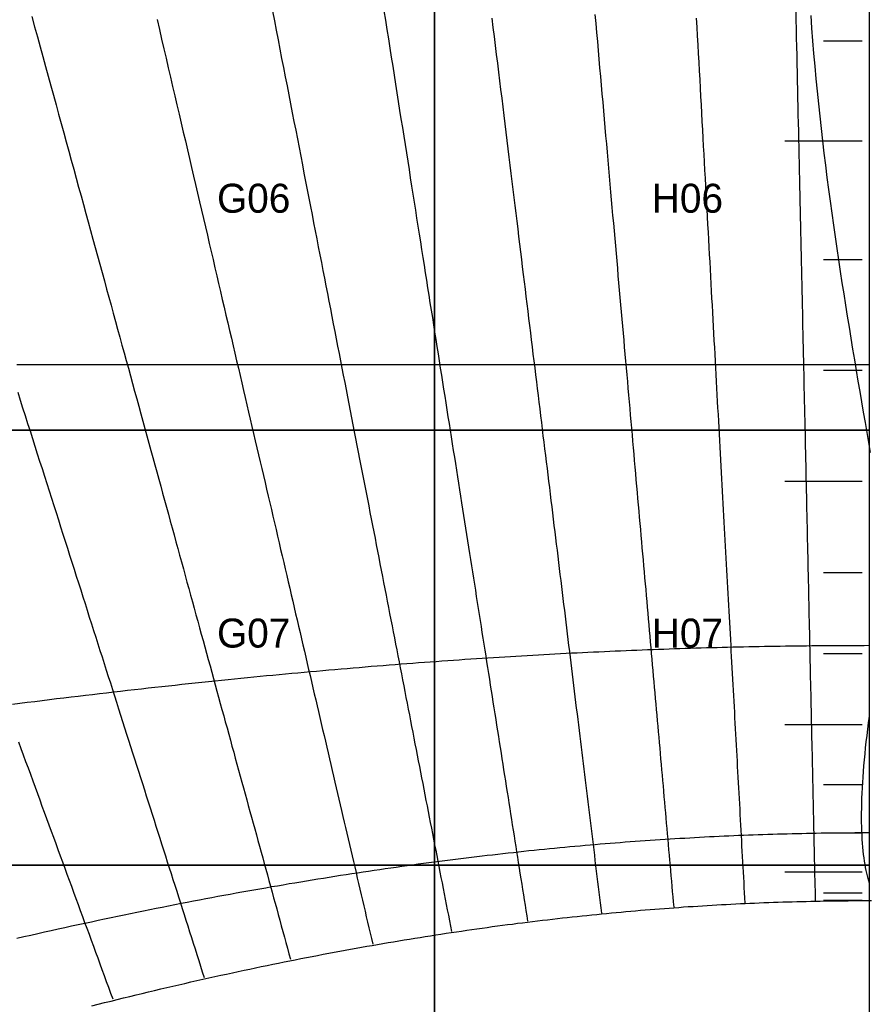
# Model space of a CAD drawing. Header units: millimetres. Extents: x -7250 to 7250, y -7250 to 7250.
# Tile 5 of 15: x -1759 to 0, y 612 to 2650. Entities that reach past the tile are written whole.
import ezdxf

# ---------------------------------------------------------------- set-up
doc = ezdxf.new("R2010")
doc.units = ezdxf.units.MM
for name, color, linetype in [('CUT', 1, 'Continuous'), ('DECL', 30, 'Continuous'), ('HOUR', 7, 'Continuous'), ('HOUR15', 9, 'Continuous'), ('HOUR30', 8, 'Continuous'), ('ID', 3, 'Continuous'), ('NOON', 6, 'Continuous'), ('TICKS', 2, 'Continuous')]:
    doc.layers.add(name, color=color, linetype=linetype)

msp = doc.modelspace()

# ---------------------------------------------------------------- linework, layer by layer
at = {"layer": 'CUT'}
for points in [[(-1800, 2700), (-900, 2700), (-900, 1800), (-1800, 1800), (-1800, 2700)], [(-900, 2700), (0, 2700), (0, 1800), (-900, 1800), (-900, 2700)], [(-1800, 1800), (-900, 1800), (-900, 900), (-1800, 900), (-1800, 1800)], [(-900, 1800), (0, 1800), (0, 900), (-900, 900), (-900, 1800)], [(-1800, 900), (-900, 900), (-900, 0), (-1800, 0), (-1800, 900)], [(-900, 900), (0, 900), (0, 570), (-20, 570), (-20, 0), (-900, 0), (-900, 900)]]:
    msp.add_lwpolyline(points, close=True, dxfattribs=at)
for radius in [7250, 6350]:
    msp.add_circle((0, 0), radius, dxfattribs=at)
at = {"layer": 'DECL'}
for points in [[(-1764.7, 1935.9), (-1747.7, 1935.9), (-1730.9, 1935.9), (-1714.1, 1935.9), (-1697.5, 1935.9), (-1680.9, 1935.9), (-1664.4, 1935.9), (-1648, 1935.9), (-1631.7, 1935.9), (-1615.4, 1935.9), (-1599.3, 1935.9), (-1583.2, 1935.9), (-1567.2, 1935.9), (-1551.3, 1935.9), (-1535.5, 1935.9), (-1519.7, 1935.9), (-1504, 1935.9), (-1488.4, 1935.9), (-1472.9, 1935.9), (-1457.4, 1935.9), (-1442, 1935.9), (-1426.7, 1935.9), (-1411.4, 1935.9), (-1396.2, 1935.9), (-1381.1, 1935.9), (-1366.1, 1935.9), (-1351.1, 1935.9), (-1336.1, 1935.9), (-1321.3, 1935.9), (-1306.5, 1935.9), (-1291.7, 1935.9), (-1277, 1935.9), (-1262.4, 1935.9), (-1247.8, 1935.9), (-1233.3, 1935.9), (-1218.9, 1935.9), (-1204.5, 1935.9), (-1190.1, 1935.9), (-1175.9, 1935.9), (-1161.6, 1935.9), (-1147.4, 1935.9), (-1133.3, 1935.9), (-1119.2, 1935.9), (-1105.2, 1935.9), (-1091.2, 1935.9), (-1077.3, 1935.9), (-1063.4, 1935.9), (-1049.5, 1935.9), (-1035.7, 1935.9), (-1022, 1935.9), (-1008.3, 1935.9), (-994.6, 1935.9), (-981, 1935.9), (-967.4, 1935.9), (-953.9, 1935.9), (-940.4, 1935.9), (-926.9, 1935.9), (-913.5, 1935.9), (-900.1, 1935.9), (-886.7, 1935.9), (-873.4, 1935.9), (-860.2, 1935.9), (-846.9, 1935.9), (-833.7, 1935.9), (-820.6, 1935.9), (-807.4, 1935.9), (-794.3, 1935.9), (-781.3, 1935.9), (-768.2, 1935.9), (-755.2, 1935.9), (-742.3, 1935.9), (-729.3, 1935.9), (-716.4, 1935.9), (-703.5, 1935.9), (-690.7, 1935.9), (-677.9, 1935.9), (-665.1, 1935.9), (-652.3, 1935.9), (-639.6, 1935.9), (-626.8, 1935.9), (-614.1, 1935.9), (-601.5, 1935.9), (-588.8, 1935.9), (-576.2, 1935.9), (-563.6, 1935.9), (-551, 1935.9), (-538.5, 1935.9), (-525.9, 1935.9), (-513.4, 1935.9), (-500.9, 1935.9), (-488.5, 1935.9), (-476, 1935.9), (-463.6, 1935.9), (-451.2, 1935.9), (-438.8, 1935.9), (-426.4, 1935.9), (-414, 1935.9), (-401.7, 1935.9), (-389.3, 1935.9), (-377, 1935.9), (-364.7, 1935.9), (-352.4, 1935.9), (-340.1, 1935.9), (-327.9, 1935.9), (-315.6, 1935.9), (-303.4, 1935.9), (-291.2, 1935.9), (-279, 1935.9), (-266.7, 1935.9), (-254.6, 1935.9), (-242.4, 1935.9), (-230.2, 1935.9), (-218, 1935.9), (-205.9, 1935.9), (-193.7, 1935.9), (-181.6, 1935.9), (-169.4, 1935.9), (-157.3, 1935.9), (-145.2, 1935.9), (-133.1, 1935.9), (-121, 1935.9), (-108.8, 1935.9), (-96.7, 1935.9), (-84.6, 1935.9), (-72.5, 1935.9), (-60.4, 1935.9), (-48.4, 1935.9), (-36.3, 1935.9), (-24.2, 1935.9), (-12.1, 1935.9), (0, 1935.9)], [(-1773.6, 1232.9), (-1758.1, 1234.9), (-1742.7, 1236.8), (-1727.4, 1238.7), (-1712.2, 1240.6), (-1697, 1242.5), (-1682, 1244.3), (-1667, 1246.1), (-1652.1, 1247.9), (-1637.2, 1249.7), (-1622.4, 1251.5), (-1607.7, 1253.2), (-1593.1, 1254.9), (-1578.5, 1256.6), (-1564, 1258.3), (-1549.6, 1259.9), (-1535.3, 1261.6), (-1521, 1263.2), (-1506.7, 1264.8), (-1492.6, 1266.4), (-1478.5, 1268), (-1464.4, 1269.5), (-1450.4, 1271), (-1436.5, 1272.5), (-1422.7, 1274), (-1408.9, 1275.5), (-1395.1, 1277), (-1381.4, 1278.4), (-1367.8, 1279.8), (-1354.2, 1281.2), (-1340.7, 1282.6), (-1327.2, 1284), (-1313.8, 1285.3), (-1300.5, 1286.7), (-1287.2, 1288), (-1273.9, 1289.3), (-1260.7, 1290.6), (-1247.5, 1291.9), (-1234.4, 1293.1), (-1221.4, 1294.4), (-1208.3, 1295.6), (-1195.4, 1296.8), (-1182.5, 1298), (-1169.6, 1299.2), (-1156.8, 1300.3), (-1144, 1301.5), (-1131.2, 1302.6), (-1118.5, 1303.7), (-1105.9, 1304.8), (-1093.3, 1305.9), (-1080.7, 1307), (-1068.1, 1308.1), (-1055.6, 1309.1), (-1043.2, 1310.2), (-1030.8, 1311.2), (-1018.4, 1312.2), (-1006.1, 1313.2), (-993.7, 1314.2), (-981.5, 1315.1), (-969.2, 1316.1), (-957, 1317), (-944.9, 1317.9), (-932.8, 1318.8), (-920.7, 1319.7), (-908.6, 1320.6), (-896.6, 1321.5), (-884.6, 1322.4), (-872.6, 1323.2), (-860.7, 1324), (-848.8, 1324.9), (-836.9, 1325.7), (-825, 1326.5), (-813.2, 1327.3), (-801.4, 1328), (-789.7, 1328.8), (-778, 1329.5), (-766.2, 1330.3), (-754.6, 1331), (-742.9, 1331.7), (-731.3, 1332.4), (-719.7, 1333.1), (-708.1, 1333.8), (-696.6, 1334.5), (-685, 1335.1), (-673.5, 1335.7), (-662, 1336.4), (-650.6, 1337), (-639.1, 1337.6), (-627.7, 1338.2), (-616.3, 1338.8), (-605, 1339.4), (-593.6, 1339.9), (-582.3, 1340.5), (-571, 1341), (-559.7, 1341.5), (-548.4, 1342.1), (-537.1, 1342.6), (-525.9, 1343.1), (-514.7, 1343.5), (-503.5, 1344), (-492.3, 1344.5), (-481.1, 1344.9), (-469.9, 1345.4), (-458.8, 1345.8), (-447.7, 1346.2), (-436.6, 1346.6), (-425.5, 1347), (-414.4, 1347.4), (-403.3, 1347.8), (-392.3, 1348.2), (-381.2, 1348.5), (-370.2, 1348.9), (-359.2, 1349.2), (-348.2, 1349.5), (-337.2, 1349.9), (-326.2, 1350.2), (-315.2, 1350.5), (-304.3, 1350.8), (-293.3, 1351), (-282.4, 1351.3), (-271.4, 1351.5), (-260.5, 1351.8), (-249.6, 1352), (-238.7, 1352.2), (-227.8, 1352.5), (-216.9, 1352.7), (-206, 1352.9), (-195.1, 1353), (-184.2, 1353.2), (-173.4, 1353.4), (-162.5, 1353.5), (-151.7, 1353.7), (-140.8, 1353.8), (-129.9, 1353.9), (-119.1, 1354.1), (-108.3, 1354.2), (-97.4, 1354.3), (-86.6, 1354.3), (-75.8, 1354.4), (-64.9, 1354.5), (-54.1, 1354.5), (-43.3, 1354.6), (-32.5, 1354.6), (-21.6, 1354.6), (-10.8, 1354.6), (0, 1354.7)], [(-1764.2, 748.6), (-1749.8, 751.8), (-1735.5, 755.1), (-1721.3, 758.3), (-1707.1, 761.5), (-1693.1, 764.6), (-1679, 767.7), (-1665.1, 770.8), (-1651.2, 773.8), (-1637.4, 776.8), (-1623.6, 779.8), (-1609.9, 782.7), (-1596.3, 785.6), (-1582.7, 788.5), (-1569.2, 791.4), (-1555.8, 794.2), (-1542.4, 797), (-1529.1, 799.7), (-1515.8, 802.4), (-1502.6, 805.1), (-1489.4, 807.8), (-1476.3, 810.4), (-1463.3, 813), (-1450.3, 815.6), (-1437.3, 818.1), (-1424.5, 820.7), (-1411.6, 823.1), (-1398.9, 825.6), (-1386.1, 828), (-1373.4, 830.4), (-1360.8, 832.8), (-1348.2, 835.2), (-1335.7, 837.5), (-1323.2, 839.8), (-1310.8, 842.1), (-1298.4, 844.3), (-1286, 846.5), (-1273.7, 848.7), (-1261.5, 850.9), (-1249.3, 853), (-1237.1, 855.2), (-1225, 857.2), (-1212.9, 859.3), (-1200.8, 861.4), (-1188.8, 863.4), (-1176.9, 865.4), (-1165, 867.3), (-1153.1, 869.3), (-1141.2, 871.2), (-1129.4, 873.1), (-1117.7, 875), (-1105.9, 876.9), (-1094.2, 878.7), (-1082.6, 880.5), (-1071, 882.3), (-1059.4, 884.1), (-1047.8, 885.8), (-1036.3, 887.5), (-1024.8, 889.2), (-1013.4, 890.9), (-1002, 892.6), (-990.6, 894.2), (-979.2, 895.8), (-967.9, 897.4), (-956.6, 899), (-945.4, 900.5), (-934.1, 902.1), (-922.9, 903.6), (-911.8, 905.1), (-900.6, 906.5), (-889.5, 908), (-878.4, 909.4), (-867.4, 910.8), (-856.3, 912.2), (-845.3, 913.6), (-834.4, 914.9), (-823.4, 916.3), (-812.5, 917.6), (-801.6, 918.9), (-790.7, 920.1), (-779.8, 921.4), (-769, 922.6), (-758.2, 923.9), (-747.4, 925.1), (-736.7, 926.2), (-725.9, 927.4), (-715.2, 928.5), (-704.5, 929.7), (-693.9, 930.8), (-683.2, 931.9), (-672.6, 932.9), (-662, 934), (-651.4, 935), (-640.8, 936), (-630.3, 937), (-619.7, 938), (-609.2, 939), (-598.7, 939.9), (-588.2, 940.9), (-577.8, 941.8), (-567.3, 942.7), (-556.9, 943.6), (-546.5, 944.4), (-536.1, 945.3), (-525.7, 946.1), (-515.4, 946.9), (-505, 947.7), (-494.7, 948.5), (-484.4, 949.2), (-474.1, 950), (-463.8, 950.7), (-453.5, 951.4), (-443.2, 952.1), (-433, 952.8), (-422.7, 953.5), (-412.5, 954.1), (-402.3, 954.7), (-392.1, 955.3), (-381.9, 955.9), (-371.7, 956.5), (-361.5, 957.1), (-351.4, 957.6), (-341.2, 958.2), (-331.1, 958.7), (-321, 959.2), (-310.8, 959.7), (-300.7, 960.1), (-290.6, 960.6), (-280.5, 961), (-270.4, 961.5), (-260.3, 961.9), (-250.3, 962.3), (-240.2, 962.6), (-230.1, 963), (-220.1, 963.3), (-210, 963.7), (-200, 964), (-190, 964.3), (-179.9, 964.6), (-169.9, 964.8), (-159.9, 965.1), (-149.9, 965.3), (-139.9, 965.5), (-129.9, 965.7), (-119.9, 965.9), (-109.9, 966.1), (-99.9, 966.3), (-89.9, 966.4), (-79.9, 966.6), (-69.9, 966.7), (-59.9, 966.8), (-49.9, 966.8), (-39.9, 966.9), (-29.9, 967), (-20, 967), (-10, 967), (0, 967)], [(-1609.1, 608.6), (-1595.8, 611.9), (-1582.7, 615.2), (-1569.5, 618.5), (-1556.5, 621.7), (-1543.5, 624.9), (-1530.5, 628.1), (-1517.6, 631.2), (-1504.8, 634.3), (-1492, 637.4), (-1479.3, 640.4), (-1466.6, 643.4), (-1454, 646.4), (-1441.4, 649.3), (-1428.9, 652.2), (-1416.4, 655.1), (-1404, 658), (-1391.6, 660.8), (-1379.3, 663.5), (-1367, 666.3), (-1354.7, 669), (-1342.5, 671.7), (-1330.4, 674.3), (-1318.3, 677), (-1306.2, 679.6), (-1294.2, 682.1), (-1282.3, 684.7), (-1270.3, 687.2), (-1258.5, 689.7), (-1246.6, 692.1), (-1234.8, 694.5), (-1223.1, 696.9), (-1211.3, 699.3), (-1199.7, 701.7), (-1188, 704), (-1176.4, 706.3), (-1164.9, 708.5), (-1153.3, 710.8), (-1141.8, 713), (-1130.4, 715.2), (-1119, 717.3), (-1107.6, 719.5), (-1096.2, 721.6), (-1084.9, 723.6), (-1073.6, 725.7), (-1062.4, 727.7), (-1051.2, 729.7), (-1040, 731.7), (-1028.9, 733.7), (-1017.7, 735.6), (-1006.7, 737.5), (-995.6, 739.4), (-984.6, 741.3), (-973.6, 743.1), (-962.6, 744.9), (-951.7, 746.7), (-940.8, 748.5), (-929.9, 750.2), (-919.1, 752), (-908.2, 753.7), (-897.4, 755.3), (-886.7, 757), (-875.9, 758.6), (-865.2, 760.3), (-854.5, 761.8), (-843.9, 763.4), (-833.2, 765), (-822.6, 766.5), (-812, 768), (-801.5, 769.5), (-790.9, 770.9), (-780.4, 772.4), (-769.9, 773.8), (-759.4, 775.2), (-749, 776.6), (-738.5, 777.9), (-728.1, 779.3), (-717.7, 780.6), (-707.4, 781.9), (-697, 783.1), (-686.7, 784.4), (-676.4, 785.6), (-666.1, 786.8), (-655.8, 788), (-645.6, 789.2), (-635.3, 790.4), (-625.1, 791.5), (-614.9, 792.6), (-604.8, 793.7), (-594.6, 794.8), (-584.4, 795.8), (-574.3, 796.9), (-564.2, 797.9), (-554.1, 798.9), (-544, 799.9), (-533.9, 800.9), (-523.9, 801.8), (-513.9, 802.7), (-503.8, 803.6), (-493.8, 804.5), (-483.8, 805.4), (-473.8, 806.2), (-463.9, 807.1), (-453.9, 807.9), (-444, 808.7), (-434, 809.5), (-424.1, 810.2), (-414.2, 811), (-404.3, 811.7), (-394.4, 812.4), (-384.5, 813.1), (-374.7, 813.8), (-364.8, 814.4), (-355, 815), (-345.1, 815.7), (-335.3, 816.3), (-325.5, 816.8), (-315.7, 817.4), (-305.9, 818), (-296.1, 818.5), (-286.3, 819), (-276.5, 819.5), (-266.8, 820), (-257, 820.4), (-247.2, 820.9), (-237.5, 821.3), (-227.7, 821.7), (-218, 822.1), (-208.3, 822.5), (-198.6, 822.8), (-188.8, 823.2), (-179.1, 823.5), (-169.4, 823.8), (-159.7, 824.1), (-150, 824.4), (-140.3, 824.6), (-130.6, 824.8), (-120.9, 825.1), (-111.2, 825.3), (-101.6, 825.4), (-91.9, 825.6), (-82.2, 825.8), (-72.5, 825.9), (-62.9, 826), (-53.2, 826.1), (-43.5, 826.2), (-33.8, 826.3), (-24.2, 826.3), (-14.5, 826.4), (-4.8, 826.4), (4.8, 826.4)]]:
    msp.add_lwpolyline(points, dxfattribs=at)
at = {"layer": 'HOUR'}
for points in [[(-1733.4, 2655.9), (-1727.6, 2635), (-1721.9, 2614.2), (-1716.3, 2593.6), (-1710.7, 2573.2), (-1705.1, 2552.9), (-1699.6, 2532.8), (-1694.1, 2512.9), (-1688.7, 2493.1), (-1683.3, 2473.5), (-1678, 2454), (-1672.7, 2434.6), (-1667.4, 2415.4), (-1662.2, 2396.4), (-1657, 2377.5), (-1651.8, 2358.7), (-1646.7, 2340), (-1641.6, 2321.5), (-1636.6, 2303.1), (-1631.6, 2284.9), (-1626.6, 2266.8), (-1621.7, 2248.7), (-1616.7, 2230.9), (-1611.9, 2213.1), (-1607, 2195.5), (-1602.2, 2177.9), (-1597.4, 2160.5), (-1592.7, 2143.2), (-1588, 2126.1), (-1583.3, 2109), (-1578.6, 2092), (-1574, 2075.2), (-1569.4, 2058.4), (-1564.9, 2041.8), (-1560.3, 2025.2), (-1555.8, 2008.8), (-1551.3, 1992.4), (-1546.9, 1976.2), (-1542.4, 1960), (-1538, 1943.9), (-1533.6, 1928), (-1529.3, 1912.1), (-1524.9, 1896.3), (-1520.6, 1880.6), (-1516.3, 1865), (-1512.1, 1849.5), (-1507.8, 1834), (-1503.6, 1818.7), (-1499.4, 1803.4), (-1495.3, 1788.2), (-1491.1, 1773.1), (-1487, 1758), (-1482.9, 1743.1), (-1478.8, 1728.2), (-1474.7, 1713.4), (-1470.7, 1698.6), (-1466.7, 1684), (-1462.7, 1669.4), (-1458.7, 1654.9), (-1454.7, 1640.4), (-1450.8, 1626), (-1446.8, 1611.7), (-1442.9, 1597.5), (-1439, 1583.3), (-1435.2, 1569.2), (-1431.3, 1555.1), (-1427.5, 1541.1), (-1423.6, 1527.2), (-1419.8, 1513.3), (-1416, 1499.5), (-1412.3, 1485.7), (-1408.5, 1472), (-1404.8, 1458.4), (-1401, 1444.8), (-1397.3, 1431.3), (-1393.6, 1417.8), (-1390, 1404.4), (-1386.3, 1391), (-1382.6, 1377.7), (-1379, 1364.5), (-1375.4, 1351.3), (-1371.8, 1338.1), (-1368.2, 1325), (-1364.6, 1311.9), (-1361, 1298.9), (-1357.4, 1285.9), (-1353.9, 1273), (-1350.4, 1260.1), (-1346.8, 1247.3), (-1343.3, 1234.5), (-1339.8, 1221.7), (-1336.3, 1209), (-1332.9, 1196.3), (-1329.4, 1183.7), (-1325.9, 1171.1), (-1322.5, 1158.6), (-1319.1, 1146.1), (-1315.6, 1133.6), (-1312.2, 1121.2), (-1308.8, 1108.8), (-1305.4, 1096.4), (-1302.1, 1084.1), (-1298.7, 1071.8), (-1295.3, 1059.5), (-1292, 1047.3), (-1288.6, 1035.1), (-1285.3, 1023), (-1282, 1010.9), (-1278.6, 998.8), (-1275.3, 986.7), (-1272, 974.7), (-1268.7, 962.7), (-1265.4, 950.7), (-1262.2, 938.7), (-1258.9, 926.8), (-1255.6, 914.9), (-1252.4, 903.1), (-1249.1, 891.2), (-1245.9, 879.4), (-1242.7, 867.6), (-1239.4, 855.9), (-1236.2, 844.1), (-1233, 832.4), (-1229.8, 820.7), (-1226.6, 809.1), (-1223.4, 797.4), (-1220.2, 785.8), (-1217, 774.2), (-1213.8, 762.6), (-1210.7, 751), (-1207.5, 739.5), (-1204.3, 728), (-1201.2, 716.5), (-1198, 705)], [(-781.2, 2652.7), (-778.9, 2633.7), (-776.6, 2614.9), (-774.3, 2596.2), (-772, 2577.6), (-769.8, 2559.2), (-767.5, 2540.9), (-765.3, 2522.8), (-763.1, 2504.7), (-760.9, 2486.9), (-758.7, 2469.1), (-756.6, 2451.5), (-754.4, 2433.9), (-752.3, 2416.6), (-750.2, 2399.3), (-748.1, 2382.1), (-746, 2365.1), (-743.9, 2348.2), (-741.9, 2331.4), (-739.8, 2314.7), (-737.8, 2298.1), (-735.8, 2281.6), (-733.8, 2265.2), (-731.8, 2249), (-729.8, 2232.8), (-727.8, 2216.7), (-725.9, 2200.8), (-723.9, 2184.9), (-722, 2169.1), (-720.1, 2153.4), (-718.2, 2137.9), (-716.3, 2122.4), (-714.4, 2107), (-712.5, 2091.7), (-710.7, 2076.4), (-708.8, 2061.3), (-707, 2046.2), (-705.1, 2031.3), (-703.3, 2016.4), (-701.5, 2001.6), (-699.7, 1986.9), (-697.9, 1972.2), (-696.1, 1957.6), (-694.3, 1943.2), (-692.6, 1928.7), (-690.8, 1914.4), (-689.1, 1900.1), (-687.3, 1885.9), (-685.6, 1871.8), (-683.9, 1857.8), (-682.2, 1843.8), (-680.5, 1829.9), (-678.8, 1816), (-677.1, 1802.2), (-675.4, 1788.5), (-673.7, 1774.9), (-672.1, 1761.3), (-670.4, 1747.7), (-668.8, 1734.3), (-667.1, 1720.9), (-665.5, 1707.5), (-663.9, 1694.2), (-662.2, 1681), (-660.6, 1667.8), (-659, 1654.7), (-657.4, 1641.6), (-655.8, 1628.6), (-654.2, 1615.7), (-652.7, 1602.7), (-651.1, 1589.9), (-649.5, 1577.1), (-648, 1564.3), (-646.4, 1551.6), (-644.9, 1539), (-643.3, 1526.4), (-641.8, 1513.8), (-640.2, 1501.3), (-638.7, 1488.8), (-637.2, 1476.4), (-635.7, 1464), (-634.2, 1451.7), (-632.7, 1439.4), (-631.2, 1427.1), (-629.7, 1414.9), (-628.2, 1402.7), (-626.7, 1390.6), (-625.2, 1378.5), (-623.7, 1366.5), (-622.3, 1354.4), (-620.8, 1342.5), (-619.3, 1330.5), (-617.9, 1318.6), (-616.4, 1306.8), (-615, 1294.9), (-613.5, 1283.1), (-612.1, 1271.4), (-610.7, 1259.6), (-609.2, 1247.9), (-607.8, 1236.2), (-606.4, 1224.6), (-605, 1213), (-603.5, 1201.4), (-602.1, 1189.9), (-600.7, 1178.4), (-599.3, 1166.9), (-597.9, 1155.4), (-596.5, 1144), (-595.1, 1132.6), (-593.7, 1121.2), (-592.3, 1109.8), (-590.9, 1098.5), (-589.5, 1087.2), (-588.2, 1075.9), (-586.8, 1064.6), (-585.4, 1053.4), (-584, 1042.2), (-582.7, 1031), (-581.3, 1019.8), (-579.9, 1008.7), (-578.6, 997.6), (-577.2, 986.5), (-575.9, 975.4), (-574.5, 964.3), (-573.2, 953.3), (-571.8, 942.2), (-570.5, 931.2), (-569.1, 920.2), (-567.8, 909.3), (-566.4, 898.3), (-565.1, 887.4), (-563.7, 876.4), (-562.4, 865.5), (-561.1, 854.6), (-559.7, 843.7), (-558.4, 832.9), (-557.1, 822), (-555.8, 811.2), (-554.4, 800.3)]]:
    msp.add_lwpolyline(points, dxfattribs=at)
at = {"layer": 'HOUR15'}
for points in [[(-1474.2, 2649.7), (-1469.4, 2629.4), (-1464.8, 2609.4), (-1460.1, 2589.5), (-1455.5, 2569.7), (-1450.9, 2550.1), (-1446.4, 2530.6), (-1441.9, 2511.3), (-1437.4, 2492.2), (-1433, 2473.2), (-1428.6, 2454.3), (-1424.2, 2435.5), (-1419.9, 2416.9), (-1415.6, 2398.5), (-1411.3, 2380.1), (-1407, 2361.9), (-1402.8, 2343.9), (-1398.6, 2325.9), (-1394.5, 2308.1), (-1390.3, 2290.4), (-1386.2, 2272.8), (-1382.2, 2255.3), (-1378.1, 2238), (-1374.1, 2220.7), (-1370.1, 2203.6), (-1366.1, 2186.6), (-1362.2, 2169.7), (-1358.3, 2152.9), (-1354.4, 2136.2), (-1350.5, 2119.6), (-1346.7, 2103.2), (-1342.9, 2086.8), (-1339.1, 2070.5), (-1335.3, 2054.3), (-1331.5, 2038.2), (-1327.8, 2022.2), (-1324.1, 2006.4), (-1320.4, 1990.5), (-1316.7, 1974.8), (-1313.1, 1959.2), (-1309.5, 1943.7), (-1305.9, 1928.2), (-1302.3, 1912.9), (-1298.7, 1897.6), (-1295.2, 1882.4), (-1291.7, 1867.3), (-1288.1, 1852.2), (-1284.7, 1837.3), (-1281.2, 1822.4), (-1277.7, 1807.6), (-1274.3, 1792.9), (-1270.9, 1778.2), (-1267.5, 1763.7), (-1264.1, 1749.2), (-1260.7, 1734.7), (-1257.4, 1720.4), (-1254.1, 1706.1), (-1250.7, 1691.8), (-1247.4, 1677.7), (-1244.1, 1663.6), (-1240.9, 1649.6), (-1237.6, 1635.6), (-1234.4, 1621.7), (-1231.1, 1607.9), (-1227.9, 1594.1), (-1224.7, 1580.4), (-1221.5, 1566.7), (-1218.4, 1553.1), (-1215.2, 1539.6), (-1212.1, 1526.1), (-1208.9, 1512.7), (-1205.8, 1499.3), (-1202.7, 1486), (-1199.6, 1472.7), (-1196.5, 1459.5), (-1193.5, 1446.3), (-1190.4, 1433.2), (-1187.4, 1420.1), (-1184.3, 1407.1), (-1181.3, 1394.2), (-1178.3, 1381.3), (-1175.3, 1368.4), (-1172.3, 1355.6), (-1169.3, 1342.8), (-1166.3, 1330.1), (-1163.4, 1317.4), (-1160.4, 1304.7), (-1157.5, 1292.1), (-1154.6, 1279.6), (-1151.7, 1267), (-1148.7, 1254.6), (-1145.8, 1242.1), (-1142.9, 1229.7), (-1140.1, 1217.4), (-1137.2, 1205), (-1134.3, 1192.8), (-1131.5, 1180.5), (-1128.6, 1168.3), (-1125.8, 1156.1), (-1122.9, 1144), (-1120.1, 1131.9), (-1117.3, 1119.8), (-1114.5, 1107.7), (-1111.7, 1095.7), (-1108.9, 1083.8), (-1106.1, 1071.8), (-1103.3, 1059.9), (-1100.6, 1048), (-1097.8, 1036.1), (-1095, 1024.3), (-1092.3, 1012.5), (-1089.5, 1000.7), (-1086.8, 989), (-1084.1, 977.3), (-1081.3, 965.6), (-1078.6, 953.9), (-1075.9, 942.3), (-1073.2, 930.7), (-1070.5, 919.1), (-1067.8, 907.5), (-1065.1, 896), (-1062.4, 884.4), (-1059.7, 872.9), (-1057, 861.5), (-1054.4, 850), (-1051.7, 838.6), (-1049, 827.1), (-1046.4, 815.7), (-1043.7, 804.4), (-1041.1, 793), (-1038.4, 781.7), (-1035.8, 770.3), (-1033.2, 759), (-1030.5, 747.7), (-1027.9, 736.5)], [(-1004.6, 2667.7), (-1001.5, 2648.3), (-998.4, 2629), (-995.4, 2609.9), (-992.4, 2590.9), (-989.5, 2572), (-986.5, 2553.3), (-983.6, 2534.8), (-980.7, 2516.4), (-977.8, 2498.1), (-974.9, 2479.9), (-972.1, 2461.9), (-969.3, 2444), (-966.5, 2426.2), (-963.7, 2408.6), (-960.9, 2391.1), (-958.2, 2373.7), (-955.4, 2356.4), (-952.7, 2339.2), (-950, 2322.2), (-947.4, 2305.2), (-944.7, 2288.4), (-942.1, 2271.7), (-939.5, 2255.1), (-936.9, 2238.6), (-934.3, 2222.2), (-931.7, 2205.9), (-929.2, 2189.7), (-926.6, 2173.6), (-924.1, 2157.6), (-921.6, 2141.7), (-919.1, 2125.9), (-916.6, 2110.2), (-914.2, 2094.6), (-911.7, 2079.1), (-909.3, 2063.7), (-906.9, 2048.3), (-904.4, 2033.1), (-902.1, 2017.9), (-899.7, 2002.8), (-897.3, 1987.8), (-895, 1972.9), (-892.6, 1958.1), (-890.3, 1943.3), (-888, 1928.6), (-885.7, 1914), (-883.4, 1899.5), (-881.1, 1885), (-878.8, 1870.6), (-876.6, 1856.3), (-874.3, 1842.1), (-872.1, 1827.9), (-869.9, 1813.8), (-867.7, 1799.8), (-865.5, 1785.9), (-863.3, 1772), (-861.1, 1758.1), (-858.9, 1744.4), (-856.8, 1730.7), (-854.6, 1717), (-852.5, 1703.5), (-850.3, 1690), (-848.2, 1676.5), (-846.1, 1663.1), (-844, 1649.8), (-841.9, 1636.5), (-839.8, 1623.3), (-837.7, 1610.1), (-835.7, 1597), (-833.6, 1583.9), (-831.6, 1570.9), (-829.5, 1557.9), (-827.5, 1545), (-825.4, 1532.2), (-823.4, 1519.4), (-821.4, 1506.6), (-819.4, 1493.9), (-817.4, 1481.2), (-815.4, 1468.6), (-813.4, 1456), (-811.5, 1443.5), (-809.5, 1431), (-807.5, 1418.6), (-805.6, 1406.2), (-803.6, 1393.8), (-801.7, 1381.5), (-799.7, 1369.3), (-797.8, 1357), (-795.9, 1344.8), (-794, 1332.7), (-792.1, 1320.6), (-790.2, 1308.5), (-788.3, 1296.5), (-786.4, 1284.5), (-784.5, 1272.5), (-782.6, 1260.6), (-780.7, 1248.7), (-778.9, 1236.8), (-777, 1225), (-775.1, 1213.2), (-773.3, 1201.4), (-771.4, 1189.7), (-769.6, 1178), (-767.7, 1166.3), (-765.9, 1154.6), (-764.1, 1143), (-762.2, 1131.4), (-760.4, 1119.9), (-758.6, 1108.4), (-756.8, 1096.9), (-755, 1085.4), (-753.2, 1073.9), (-751.4, 1062.5), (-749.6, 1051.1), (-747.8, 1039.7), (-746, 1028.4), (-744.2, 1017.1), (-742.4, 1005.7), (-740.6, 994.5), (-738.9, 983.2), (-737.1, 972), (-735.3, 960.7), (-733.5, 949.5), (-731.8, 938.4), (-730, 927.2), (-728.3, 916.1), (-726.5, 904.9), (-724.8, 893.8), (-723, 882.8), (-721.3, 871.7), (-719.5, 860.6), (-717.8, 849.6), (-716, 838.6), (-714.3, 827.6), (-712.6, 816.6), (-710.8, 805.6), (-709.1, 794.6), (-707.4, 783.7)], [(-567.9, 2660.5), (-566.2, 2641.7), (-564.6, 2623), (-562.9, 2604.5), (-561.3, 2586.1), (-559.7, 2567.8), (-558.1, 2549.7), (-556.5, 2531.7), (-555, 2513.9), (-553.4, 2496.2), (-551.8, 2478.6), (-550.3, 2461.1), (-548.8, 2443.8), (-547.2, 2426.5), (-545.7, 2409.4), (-544.2, 2392.4), (-542.7, 2375.5), (-541.3, 2358.8), (-539.8, 2342.1), (-538.3, 2325.6), (-536.9, 2309.1), (-535.4, 2292.8), (-534, 2276.6), (-532.6, 2260.5), (-531.2, 2244.4), (-529.8, 2228.5), (-528.4, 2212.7), (-527, 2197), (-525.6, 2181.3), (-524.2, 2165.8), (-522.9, 2150.3), (-521.5, 2135), (-520.2, 2119.7), (-518.8, 2104.6), (-517.5, 2089.5), (-516.2, 2074.5), (-514.9, 2059.5), (-513.6, 2044.7), (-512.3, 2029.9), (-511, 2015.3), (-509.7, 2000.7), (-508.4, 1986.2), (-507.1, 1971.7), (-505.8, 1957.3), (-504.6, 1943.1), (-503.3, 1928.8), (-502.1, 1914.7), (-500.8, 1900.6), (-499.6, 1886.6), (-498.4, 1872.7), (-497.2, 1858.8), (-495.9, 1845), (-494.7, 1831.3), (-493.5, 1817.6), (-492.3, 1804), (-491.1, 1790.5), (-489.9, 1777), (-488.8, 1763.6), (-487.6, 1750.2), (-486.4, 1736.9), (-485.2, 1723.7), (-484.1, 1710.5), (-482.9, 1697.4), (-481.8, 1684.3), (-480.6, 1671.3), (-479.5, 1658.3), (-478.3, 1645.4), (-477.2, 1632.6), (-476.1, 1619.8), (-474.9, 1607), (-473.8, 1594.3), (-472.7, 1581.7), (-471.6, 1569.1), (-470.5, 1556.5), (-469.4, 1544), (-468.3, 1531.6), (-467.2, 1519.1), (-466.1, 1506.8), (-465, 1494.4), (-463.9, 1482.2), (-462.8, 1469.9), (-461.8, 1457.7), (-460.7, 1445.6), (-459.6, 1433.5), (-458.6, 1421.4), (-457.5, 1409.3), (-456.4, 1397.3), (-455.4, 1385.4), (-454.3, 1373.5), (-453.3, 1361.6), (-452.2, 1349.7), (-451.2, 1337.9), (-450.2, 1326.1), (-449.1, 1314.4), (-448.1, 1302.7), (-447.1, 1291), (-446, 1279.4), (-445, 1267.8), (-444, 1256.2), (-443, 1244.6), (-441.9, 1233.1), (-440.9, 1221.6), (-439.9, 1210.2), (-438.9, 1198.7), (-437.9, 1187.3), (-436.9, 1175.9), (-435.9, 1164.6), (-434.9, 1153.3), (-433.9, 1142), (-432.9, 1130.7), (-431.9, 1119.5), (-430.9, 1108.2), (-429.9, 1097), (-429, 1085.9), (-428, 1074.7), (-427, 1063.6), (-426, 1052.5), (-425, 1041.4), (-424.1, 1030.3), (-423.1, 1019.3), (-422.1, 1008.3), (-421.1, 997.3), (-420.2, 986.3), (-419.2, 975.3), (-418.2, 964.3), (-417.3, 953.4), (-416.3, 942.5), (-415.3, 931.6), (-414.4, 920.7), (-413.4, 909.9), (-412.5, 899), (-411.5, 888.2), (-410.6, 877.4), (-409.6, 866.6), (-408.7, 855.8), (-407.7, 845), (-406.8, 834.2), (-405.8, 823.5), (-404.9, 812.7)], [(-152.3, 2667.4), (-151.9, 2648.8), (-151.5, 2630.3), (-151.1, 2612), (-150.7, 2593.8), (-150.3, 2575.7), (-149.9, 2557.8), (-149.5, 2540), (-149.1, 2522.3), (-148.7, 2504.8), (-148.3, 2487.4), (-148, 2470.1), (-147.6, 2452.9), (-147.2, 2435.9), (-146.8, 2418.9), (-146.5, 2402.1), (-146.1, 2385.4), (-145.7, 2368.8), (-145.4, 2352.3), (-145, 2335.9), (-144.7, 2319.6), (-144.3, 2303.5), (-144, 2287.4), (-143.6, 2271.4), (-143.3, 2255.6), (-142.9, 2239.8), (-142.6, 2224.1), (-142.2, 2208.6), (-141.9, 2193.1), (-141.6, 2177.7), (-141.2, 2162.4), (-140.9, 2147.2), (-140.6, 2132.1), (-140.2, 2117), (-139.9, 2102.1), (-139.6, 2087.2), (-139.3, 2072.4), (-138.9, 2057.7), (-138.6, 2043.1), (-138.3, 2028.6), (-138, 2014.1), (-137.7, 1999.7), (-137.4, 1985.4), (-137, 1971.2), (-136.7, 1957), (-136.4, 1943), (-136.1, 1928.9), (-135.8, 1915), (-135.5, 1901.1), (-135.2, 1887.3), (-134.9, 1873.6), (-134.6, 1859.9), (-134.3, 1846.3), (-134, 1832.8), (-133.7, 1819.3), (-133.4, 1805.9), (-133.1, 1792.5), (-132.8, 1779.2), (-132.6, 1766), (-132.3, 1752.8), (-132, 1739.7), (-131.7, 1726.6), (-131.4, 1713.6), (-131.1, 1700.6), (-130.8, 1687.7), (-130.6, 1674.9), (-130.3, 1662.1), (-130, 1649.4), (-129.7, 1636.7), (-129.5, 1624), (-129.2, 1611.5), (-128.9, 1598.9), (-128.6, 1586.4), (-128.4, 1574), (-128.1, 1561.6), (-127.8, 1549.2), (-127.5, 1536.9), (-127.3, 1524.7), (-127, 1512.4), (-126.7, 1500.3), (-126.5, 1488.1), (-126.2, 1476), (-125.9, 1464), (-125.7, 1452), (-125.4, 1440), (-125.2, 1428), (-124.9, 1416.2), (-124.6, 1404.3), (-124.4, 1392.5), (-124.1, 1380.7), (-123.9, 1368.9), (-123.6, 1357.2), (-123.4, 1345.5), (-123.1, 1333.9), (-122.8, 1322.3), (-122.6, 1310.7), (-122.3, 1299.2), (-122.1, 1287.6), (-121.8, 1276.2), (-121.6, 1264.7), (-121.3, 1253.3), (-121.1, 1241.9), (-120.8, 1230.5), (-120.6, 1219.2), (-120.3, 1207.9), (-120.1, 1196.6), (-119.9, 1185.3), (-119.6, 1174.1), (-119.4, 1162.9), (-119.1, 1151.7), (-118.9, 1140.5), (-118.6, 1129.4), (-118.4, 1118.3), (-118.1, 1107.2), (-117.9, 1096.2), (-117.7, 1085.1), (-117.4, 1074.1), (-117.2, 1063.1), (-116.9, 1052.1), (-116.7, 1041.2), (-116.5, 1030.2), (-116.2, 1019.3), (-116, 1008.4), (-115.7, 997.5), (-115.5, 986.7), (-115.3, 975.8), (-115, 965), (-114.8, 954.2), (-114.6, 943.4), (-114.3, 932.6), (-114.1, 921.8), (-113.8, 911.1), (-113.6, 900.3), (-113.4, 889.6), (-113.1, 878.9), (-112.9, 868.2), (-112.7, 857.5), (-112.4, 846.8), (-112.2, 836.2), (-112, 825.5)], [(-1762.7, 1878.4), (-1757.5, 1862.2), (-1752.4, 1846.1), (-1747.2, 1830.1), (-1742.2, 1814.1), (-1737.1, 1798.3), (-1732.1, 1782.5), (-1727.1, 1766.8), (-1722.1, 1751.2), (-1717.2, 1735.7), (-1712.3, 1720.3), (-1707.4, 1704.9), (-1702.5, 1689.7), (-1697.7, 1674.5), (-1692.9, 1659.4), (-1688.1, 1644.3), (-1683.3, 1629.4), (-1678.5, 1614.5), (-1673.8, 1599.7), (-1669.1, 1584.9), (-1664.5, 1570.3), (-1659.8, 1555.7), (-1655.2, 1541.1), (-1650.6, 1526.7), (-1646, 1512.3), (-1641.4, 1497.9), (-1636.9, 1483.7), (-1632.3, 1469.4), (-1627.8, 1455.3), (-1623.3, 1441.2), (-1618.9, 1427.2), (-1614.4, 1413.2), (-1610, 1399.3), (-1605.6, 1385.5), (-1601.2, 1371.7), (-1596.8, 1358), (-1592.4, 1344.3), (-1588.1, 1330.7), (-1583.8, 1317.1), (-1579.5, 1303.6), (-1575.2, 1290.1), (-1570.9, 1276.7), (-1566.7, 1263.3), (-1562.4, 1250), (-1558.2, 1236.8), (-1554, 1223.5), (-1549.8, 1210.4), (-1545.6, 1197.3), (-1541.4, 1184.2), (-1537.3, 1171.1), (-1533.1, 1158.2), (-1529, 1145.2), (-1524.9, 1132.3), (-1520.8, 1119.5), (-1516.7, 1106.6), (-1512.6, 1093.9), (-1508.6, 1081.1), (-1504.5, 1068.4), (-1500.5, 1055.8), (-1496.5, 1043.1), (-1492.5, 1030.6), (-1488.5, 1018), (-1484.5, 1005.5), (-1480.5, 993), (-1476.6, 980.6), (-1472.6, 968.2), (-1468.7, 955.8), (-1464.7, 943.5), (-1460.8, 931.2), (-1456.9, 918.9), (-1453, 906.6), (-1449.1, 894.4), (-1445.2, 882.2), (-1441.3, 870.1), (-1437.5, 858), (-1433.6, 845.9), (-1429.8, 833.8), (-1425.9, 821.8), (-1422.1, 809.7), (-1418.3, 797.7), (-1414.5, 785.8), (-1410.7, 773.8), (-1406.9, 761.9), (-1403.1, 750), (-1399.3, 738.2), (-1395.5, 726.3), (-1391.8, 714.5), (-1388, 702.7), (-1384.3, 690.9), (-1380.5, 679.2), (-1376.8, 667.4)]]:
    msp.add_lwpolyline(points, dxfattribs=at)
at = {"layer": 'HOUR30'}
for points in [[(-1235.3, 2667.1), (-1231.4, 2647.2), (-1227.6, 2627.5), (-1223.8, 2608), (-1220, 2588.6), (-1216.3, 2569.4), (-1212.6, 2550.3), (-1208.9, 2531.3), (-1205.2, 2512.5), (-1201.6, 2493.9), (-1198, 2475.3), (-1194.4, 2456.9), (-1190.9, 2438.7), (-1187.3, 2420.6), (-1183.8, 2402.6), (-1180.4, 2384.7), (-1176.9, 2366.9), (-1173.5, 2349.3), (-1170.1, 2331.8), (-1166.7, 2314.4), (-1163.3, 2297.1), (-1160, 2280), (-1156.7, 2263), (-1153.4, 2246), (-1150.1, 2229.2), (-1146.9, 2212.5), (-1143.6, 2195.9), (-1140.4, 2179.4), (-1137.2, 2163), (-1134.1, 2146.7), (-1130.9, 2130.5), (-1127.8, 2114.4), (-1124.7, 2098.4), (-1121.6, 2082.5), (-1118.5, 2066.7), (-1115.4, 2051), (-1112.4, 2035.4), (-1109.4, 2019.8), (-1106.4, 2004.4), (-1103.4, 1989), (-1100.4, 1973.8), (-1097.5, 1958.6), (-1094.5, 1943.5), (-1091.6, 1928.4), (-1088.7, 1913.5), (-1085.8, 1898.6), (-1082.9, 1883.9), (-1080.1, 1869.1), (-1077.2, 1854.5), (-1074.4, 1840), (-1071.6, 1825.5), (-1068.8, 1811.1), (-1066, 1796.7), (-1063.2, 1782.5), (-1060.4, 1768.3), (-1057.7, 1754.1), (-1055, 1740.1), (-1052.2, 1726.1), (-1049.5, 1712.1), (-1046.8, 1698.3), (-1044.1, 1684.5), (-1041.5, 1670.7), (-1038.8, 1657.1), (-1036.2, 1643.4), (-1033.5, 1629.9), (-1030.9, 1616.4), (-1028.3, 1602.9), (-1025.7, 1589.6), (-1023.1, 1576.2), (-1020.5, 1563), (-1017.9, 1549.7), (-1015.4, 1536.6), (-1012.8, 1523.5), (-1010.3, 1510.4), (-1007.8, 1497.4), (-1005.2, 1484.4), (-1002.7, 1471.5), (-1000.2, 1458.7), (-997.7, 1445.9), (-995.2, 1433.1), (-992.8, 1420.4), (-990.3, 1407.7), (-987.9, 1395.1), (-985.4, 1382.5), (-983, 1369.9), (-980.5, 1357.4), (-978.1, 1345), (-975.7, 1332.6), (-973.3, 1320.2), (-970.9, 1307.9), (-968.5, 1295.6), (-966.1, 1283.3), (-963.7, 1271.1), (-961.4, 1258.9), (-959, 1246.8), (-956.7, 1234.7), (-954.3, 1222.6), (-952, 1210.6), (-949.6, 1198.6), (-947.3, 1186.6), (-945, 1174.7), (-942.7, 1162.8), (-940.4, 1150.9), (-938.1, 1139.1), (-935.8, 1127.3), (-933.5, 1115.5), (-931.2, 1103.7), (-928.9, 1092), (-926.6, 1080.3), (-924.4, 1068.7), (-922.1, 1057), (-919.8, 1045.4), (-917.6, 1033.8), (-915.3, 1022.3), (-913.1, 1010.8), (-910.9, 999.3), (-908.6, 987.8), (-906.4, 976.3), (-904.2, 964.9), (-902, 953.5), (-899.7, 942.1), (-897.5, 930.7), (-895.3, 919.4), (-893.1, 908.1), (-890.9, 896.8), (-888.7, 885.5), (-886.5, 874.2), (-884.3, 863), (-882.2, 851.7), (-880, 840.5), (-877.8, 829.3), (-875.6, 818.2), (-873.5, 807), (-871.3, 795.9), (-869.1, 784.7), (-867, 773.6), (-864.8, 762.5)], [(-358.1, 2652.9), (-357.1, 2634.3), (-356.1, 2615.8), (-355.1, 2597.5), (-354.1, 2579.3), (-353.1, 2561.3), (-352.1, 2543.4), (-351.1, 2525.6), (-350.2, 2508), (-349.2, 2490.4), (-348.2, 2473), (-347.3, 2455.8), (-346.4, 2438.6), (-345.4, 2421.6), (-344.5, 2404.6), (-343.6, 2387.8), (-342.7, 2371.1), (-341.7, 2354.5), (-340.8, 2338.1), (-339.9, 2321.7), (-339.1, 2305.4), (-338.2, 2289.3), (-337.3, 2273.2), (-336.4, 2257.3), (-335.5, 2241.4), (-334.7, 2225.7), (-333.8, 2210), (-333, 2194.4), (-332.1, 2178.9), (-331.3, 2163.6), (-330.4, 2148.3), (-329.6, 2133.1), (-328.8, 2118), (-328, 2102.9), (-327.1, 2088), (-326.3, 2073.1), (-325.5, 2058.4), (-324.7, 2043.7), (-323.9, 2029.1), (-323.1, 2014.5), (-322.3, 2000.1), (-321.5, 1985.7), (-320.7, 1971.4), (-320, 1957.1), (-319.2, 1943), (-318.4, 1928.9), (-317.6, 1914.9), (-316.9, 1901), (-316.1, 1887.1), (-315.4, 1873.3), (-314.6, 1859.5), (-313.9, 1845.9), (-313.1, 1832.2), (-312.4, 1818.7), (-311.6, 1805.2), (-310.9, 1791.8), (-310.2, 1778.4), (-309.4, 1765.1), (-308.7, 1751.9), (-308, 1738.7), (-307.3, 1725.6), (-306.6, 1712.5), (-305.8, 1699.5), (-305.1, 1686.6), (-304.4, 1673.7), (-303.7, 1660.8), (-303, 1648), (-302.3, 1635.3), (-301.6, 1622.6), (-300.9, 1609.9), (-300.2, 1597.3), (-299.5, 1584.8), (-298.9, 1572.3), (-298.2, 1559.8), (-297.5, 1547.4), (-296.8, 1535.1), (-296.1, 1522.7), (-295.5, 1510.5), (-294.8, 1498.2), (-294.1, 1486), (-293.5, 1473.9), (-292.8, 1461.8), (-292.1, 1449.7), (-291.5, 1437.7), (-290.8, 1425.7), (-290.2, 1413.8), (-289.5, 1401.9), (-288.9, 1390), (-288.2, 1378.2), (-287.6, 1366.4), (-286.9, 1354.6), (-286.3, 1342.9), (-285.6, 1331.2), (-285, 1319.5), (-284.4, 1307.9), (-283.7, 1296.3), (-283.1, 1284.8), (-282.5, 1273.2), (-281.8, 1261.7), (-281.2, 1250.3), (-280.6, 1238.8), (-280, 1227.4), (-279.3, 1216), (-278.7, 1204.7), (-278.1, 1193.4), (-277.5, 1182.1), (-276.9, 1170.8), (-276.2, 1159.5), (-275.6, 1148.3), (-275, 1137.1), (-274.4, 1125.9), (-273.8, 1114.8), (-273.2, 1103.7), (-272.6, 1092.6), (-272, 1081.5), (-271.4, 1070.4), (-270.7, 1059.4), (-270.1, 1048.4), (-269.5, 1037.4), (-268.9, 1026.4), (-268.3, 1015.5), (-267.7, 1004.5), (-267.1, 993.6), (-266.5, 982.7), (-265.9, 971.8), (-265.4, 961), (-264.8, 950.1), (-264.2, 939.3), (-263.6, 928.5), (-263, 917.7), (-262.4, 906.9), (-261.8, 896.1), (-261.2, 885.3), (-260.6, 874.6), (-260, 863.9), (-259.4, 853.2), (-258.9, 842.4), (-258.3, 831.8), (-257.7, 821.1)], [(-1761, 1154.6), (-1756, 1141.1), (-1751.1, 1127.7), (-1746.2, 1114.3), (-1741.3, 1101), (-1736.4, 1087.8), (-1731.6, 1074.5), (-1726.8, 1061.4), (-1721.9, 1048.2), (-1717.1, 1035.1), (-1712.4, 1022.1), (-1707.6, 1009.1), (-1702.8, 996.1), (-1698.1, 983.2), (-1693.4, 970.3), (-1688.7, 957.4), (-1684, 944.6), (-1679.3, 931.9), (-1674.6, 919.1), (-1669.9, 906.4), (-1665.3, 893.8), (-1660.7, 881.1), (-1656.1, 868.6), (-1651.4, 856), (-1646.9, 843.5), (-1642.3, 831), (-1637.7, 818.5), (-1633.1, 806.1), (-1628.6, 793.7), (-1624.1, 781.3), (-1619.5, 769), (-1615, 756.7), (-1610.5, 744.4), (-1606, 732.2), (-1601.5, 719.9), (-1597.1, 707.7), (-1592.6, 695.6), (-1588.2, 683.4), (-1583.7, 671.3), (-1579.3, 659.2), (-1574.9, 647.2), (-1570.4, 635.1), (-1566, 623.1)]]:
    msp.add_lwpolyline(points, dxfattribs=at)
at = {"layer": 'NOON'}
for points in [[(-121.3, 2658.5), (-119.4, 2632.1), (-117.4, 2605.7), (-115.2, 2579.5), (-112.9, 2553.3), (-110.5, 2527.2), (-108, 2501.3), (-105.4, 2475.4), (-102.7, 2449.7), (-99.9, 2424.1), (-97, 2398.7), (-94, 2373.4), (-90.9, 2348.2), (-87.7, 2323.2), (-84.5, 2298.3), (-81.2, 2273.6), (-77.8, 2249), (-74.4, 2224.6), (-70.9, 2200.4), (-67.4, 2176.3), (-63.9, 2152.5), (-60.3, 2128.7), (-56.7, 2105.2), (-53, 2081.8), (-49.4, 2058.7), (-45.7, 2035.7), (-42, 2012.9), (-38.3, 1990.2), (-34.6, 1967.8), (-30.9, 1945.5), (-27.2, 1923.5), (-23.5, 1901.6), (-19.8, 1879.9), (-16.2, 1858.4), (-12.5, 1837.1), (-8.9, 1816), (-5.3, 1795.1), (-1.8, 1774.4), (1.8, 1753.8)], [(0.6, 862.7), (-1, 867.4), (-2.4, 872.3), (-3.9, 877.6), (-5.2, 883.1), (-6.5, 888.9), (-7.7, 895), (-8.9, 901.3), (-9.9, 907.9), (-10.9, 914.8), (-11.8, 921.9), (-12.6, 929.4), (-13.4, 937), (-14, 944.9), (-14.6, 953.1), (-15, 961.6), (-15.4, 970.3), (-15.7, 979.2), (-15.9, 988.4), (-15.9, 997.9), (-15.9, 1007.6), (-15.8, 1017.5), (-15.6, 1027.7), (-15.3, 1038.1), (-14.8, 1048.8), (-14.3, 1059.6), (-13.7, 1070.8), (-12.9, 1082.1), (-12.1, 1093.7), (-11.1, 1105.6), (-10.1, 1117.6), (-8.9, 1129.9), (-7.6, 1142.4), (-6.2, 1155.1), (-4.7, 1168.1), (-3.1, 1181.2), (-1.4, 1194.6), (0.4, 1208.2)]]:
    msp.add_lwpolyline(points, dxfattribs=at)
at = {"layer": 'TICKS'}
for points in [[(-15, 2605.2), (-95, 2605.2)], [(-15, 2398.4), (-175, 2398.4)], [(-15, 2152.4), (-95, 2152.4)], [(-15, 1923.5), (-95, 1923.5)], [(-15, 1693.4), (-175, 1693.4)], [(-15, 1505), (-95, 1505)], [(-15, 1336.9), (-95, 1336.9)], [(-15, 1190.1), (-175, 1190.1)], [(-15, 1065.8), (-95, 1065.8)], [(-15, 965.6), (-95, 965.6)], [(-15, 885.4), (-175, 885.4)], [(-15, 841.4), (-95, 841.4)], [(-15, 826.3), (-95, 826.3)]]:
    msp.add_lwpolyline(points, dxfattribs=at)

# ---------------------------------------------------------------- texts
at = {"layer": 'ID'}
for s, p in [('G06', (-1350, 2250)), ('H06', (-450, 2250)), ('G07', (-1350, 1350)), ('H07', (-450, 1350))]:
    msp.add_text(s, height=60, dxfattribs=at).set_placement(p)

doc.saveas('drawing.dxf')
